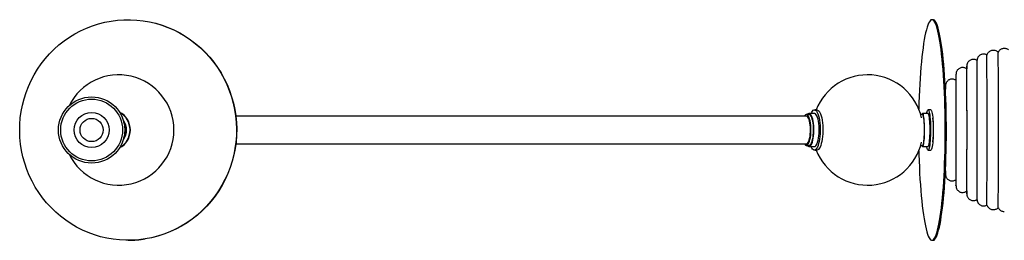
# Paper-space layout '_Superior' of a CAD drawing. Header units: millimetres. Extents: x -917 to 858, y -100 to 100.
# Tile 1 of 2: x -917 to -26, y -100 to 100. Entities that reach past the tile are written whole.
import ezdxf

# ---------------------------------------------------------------- set-up
doc = ezdxf.new("R2010")
doc.units = ezdxf.units.MM

psp = doc.layouts.new('_Superior')

# ---------------------------------------------------------------- linework, layer by layer
at = {"color": 7, "linetype": 'Continuous', "lineweight": 25}
for p, q in [((-818.9, 100), (-819.1, 100)), ((-90.29, 100), (-91.28, 100)), ((-195.35, 18.17), (-197.74, 18.17)), ((-92.39, 18.17), (-94.87, 18.17)), ((-202.52, 13.97), (-204.92, 13.97)), ((-197.74, 15), (-202.52, 15)), ((-99.83, 13.97), (-101.5, 13.97)), ((-94.87, 15), (-99.83, 15)), ((-204.92, -13.97), (-202.52, -13.97)), ((-202.52, -15), (-197.74, -15)), ((-101.5, -13.97), (-99.83, -13.97)), ((-99.83, -15), (-94.87, -15)), ((-197.74, -18.17), (-195.35, -18.17)), ((-94.87, -18.17), (-92.39, -18.17)), ((-78.99, -40.1), (-79, -40.14)), ((-69.48, -50.6), (-69.48, -50.66)), ((-59.73, -57.92), (-59.74, -58)), ((-819.1, -100), (-818.9, -100)), ((-91.28, -100), (-90.29, -100))]:
    psp.add_line(p, q, dxfattribs=at)
at = {"color": 7, "linetype": 'Continuous', "lineweight": 25, "flags": 128}
for points in [[(-803.69, -98.76), (-809.45, -99.52), (-815.26, -99.92), (-821.07, -99.98), (-826.88, -99.68), (-832.66, -99.04), (-838.4, -98.05), (-844.06, -96.71), (-849.64, -95.03), (-855.11, -93.02), (-860.46, -90.68), (-865.66, -88.03), (-870.69, -85.06), (-875.55, -81.8), (-880.21, -78.25), (-884.65, -74.42), (-888.86, -70.33), (-892.82, -66), (-896.53, -61.43), (-899.97, -56.65), (-903.12, -51.67), (-905.97, -46.5), (-908.53, -41.18), (-910.76, -35.71), (-912.68, -30.11), (-914.26, -24.41), (-915.52, -18.62), (-916.43, -12.77), (-917, -6.87), (-917.23, -0.95), (-917.11, 4.98), (-916.65, 10.89), (-915.84, 16.76), (-914.7, 22.57), (-913.22, 28.3), (-911.41, 33.93), (-909.28, 39.44), (-906.82, 44.82), (-904.06, 50.03), (-901.01, 55.08), (-897.66, 59.92), (-894.04, 64.56), (-890.15, 68.97), (-886.02, 73.14), (-881.65, 77.05), (-877.06, 80.69), (-872.27, 84.05), (-867.29, 87.11), (-862.14, 89.87), (-856.84, 92.31), (-851.41, 94.42), (-845.86, 96.21), (-840.22, 97.66), (-834.5, 98.76), (-828.74, 99.52), (-822.93, 99.92), (-817.12, 99.98), (-811.31, 99.68), (-805.53, 99.04), (-799.79, 98.05), (-794.13, 96.71), (-788.55, 95.03), (-783.08, 93.02), (-777.73, 90.68), (-772.53, 88.03), (-767.5, 85.06), (-762.64, 81.8), (-757.99, 78.25), (-753.54, 74.42), (-749.33, 70.33), (-745.37, 66), (-741.66, 61.43), (-738.22, 56.65), (-735.07, 51.67), (-732.22, 46.5), (-729.66, 41.18), (-727.43, 35.71), (-725.51, 30.11), (-723.93, 24.41), (-722.67, 18.62), (-721.76, 12.77), (-721.19, 6.87), (-720.96, 0.95), (-721.08, -4.98), (-721.54, -10.89), (-722.35, -16.76), (-723.49, -22.57), (-724.97, -28.3), (-726.78, -33.93), (-728.91, -39.44), (-731.37, -44.82), (-734.13, -50.03), (-737.18, -55.08), (-740.53, -59.92), (-744.15, -64.56), (-748.04, -68.97), (-752.17, -73.14), (-756.54, -77.05), (-761.13, -80.69), (-765.92, -84.05), (-770.9, -87.11), (-776.05, -89.87), (-781.35, -92.31), (-786.79, -94.42), (-792.33, -96.21), (-797.97, -97.66), (-803.69, -98.76)], [(-818.9, 100), (-816.92, 99.98), (-811.12, 99.68), (-805.33, 99.04), (-799.6, 98.05), (-793.93, 96.71), (-788.36, 95.03), (-782.88, 93.02), (-777.54, 90.68), (-772.34, 88.03), (-767.3, 85.06), (-762.45, 81.8), (-757.79, 78.25), (-753.35, 74.42), (-749.14, 70.33), (-745.17, 66), (-741.47, 61.43), (-738.03, 56.65), (-734.88, 51.67), (-732.02, 46.5), (-729.47, 41.18), (-727.24, 35.71), (-725.32, 30.11), (-723.73, 24.41), (-722.48, 18.62), (-721.57, 12.77), (-721, 6.87), (-720.77, 0.95), (-720.89, -4.98), (-721.35, -10.89), (-722.15, -16.76), (-723.3, -22.57), (-724.78, -28.3), (-726.59, -33.93), (-728.72, -39.44), (-731.17, -44.82), (-733.93, -50.03), (-736.99, -55.08), (-740.34, -59.92), (-743.96, -64.56), (-747.84, -68.97), (-751.98, -73.14), (-756.35, -77.05), (-760.94, -80.69), (-765.73, -84.05), (-770.71, -87.11), (-775.86, -89.87), (-781.16, -92.31), (-786.59, -94.42), (-792.14, -96.21), (-797.78, -97.66), (-803.49, -98.76)], [(-79.25, 10.58), (-79.35, 16.46), (-79.49, 22.27), (-79.67, 28.01), (-79.89, 33.65), (-80.15, 39.16), (-80.45, 44.55), (-80.79, 49.77), (-81.16, 54.82), (-81.57, 59.68), (-82.02, 64.33), (-82.5, 68.75), (-83, 72.93), (-83.54, 76.86), (-84.1, 80.51), (-84.69, 83.89), (-85.31, 86.96), (-85.94, 89.73), (-86.59, 92.19), (-87.26, 94.32), (-87.94, 96.13), (-88.64, 97.59), (-89.34, 98.71), (-90.05, 99.49), (-90.77, 99.91), (-91.49, 99.99), (-92.2, 99.71), (-92.92, 99.08), (-93.62, 98.11), (-94.32, 96.79), (-95.01, 95.13), (-95.68, 93.13), (-96.34, 90.81), (-96.99, 88.17), (-97.61, 85.22), (-98.21, 81.97), (-98.78, 78.43), (-99.33, 74.62), (-99.85, 70.55), (-100.34, 66.22), (-100.8, 61.67), (-101.23, 56.9), (-101.62, 51.93), (-101.97, 46.77), (-102.29, 41.45), (-102.56, 35.99), (-102.8, 30.4), (-103, 24.7), (-103.16, 18.92), (-103.16, 18.75)], [(-78.26, 10.58), (-78.35, 16.46), (-78.49, 22.27), (-78.67, 28.01), (-78.9, 33.65), (-79.16, 39.16), (-79.46, 44.55), (-79.79, 49.77), (-80.17, 54.82), (-80.58, 59.68), (-81.03, 64.33), (-81.5, 68.75), (-82.01, 72.93), (-82.55, 76.86), (-83.11, 80.51), (-83.7, 83.89), (-84.31, 86.96), (-84.95, 89.73), (-85.6, 92.19), (-86.27, 94.32), (-86.95, 96.13), (-87.65, 97.59), (-88.35, 98.71), (-89.06, 99.49), (-89.78, 99.91), (-90.29, 100)], [(-59.76, 57.69), (-59.75, 57.83), (-59.74, 58), (-59.73, 57.96)], [(-69.5, 50.43), (-69.49, 50.61), (-69.48, 50.61), (-69.48, 50.61)], [(-79.01, 39.92), (-79, 40.1), (-78.99, 40.1), (-78.99, 40.1)], [(-200.74, 15), (-200.16, 16.19), (-199.48, 17.18), (-198.76, 17.84), (-198.03, 18.15), (-197.28, 18.11), (-196.55, 17.71), (-195.84, 16.97), (-195.17, 15.9), (-194.55, 14.52), (-193.99, 12.86), (-193.5, 10.95), (-193.1, 8.83), (-192.79, 6.53), (-192.57, 4.1), (-192.45, 1.6), (-192.44, -0.93), (-192.53, -3.45), (-192.72, -5.9), (-193.01, -8.24), (-193.39, -10.41), (-193.86, -12.38), (-194.4, -14.11), (-195, -15.57), (-195.66, -16.72), (-196.36, -17.55), (-197.09, -18.04), (-197.83, -18.17), (-198.57, -17.95), (-199.29, -17.38), (-199.98, -16.48), (-200.63, -15.25), (-200.74, -15)], [(-195.35, 18.17), (-194.89, 18.11), (-194.16, 17.71), (-193.45, 16.97), (-192.78, 15.9), (-192.16, 14.52), (-191.6, 12.86), (-191.11, 10.95), (-190.71, 8.83), (-190.4, 6.53), (-190.18, 4.1), (-190.06, 1.6), (-190.05, -0.93), (-190.14, -3.45), (-190.33, -5.9), (-190.62, -8.24), (-191, -10.41), (-191.46, -12.38), (-192.01, -14.11), (-192.61, -15.57), (-193.27, -16.72), (-193.97, -17.55), (-194.7, -18.04), (-195.35, -18.17)], [(-96.19, 15), (-96.03, 15.77), (-95.74, 16.87), (-95.43, 17.65), (-95.11, 18.08), (-94.78, 18.16), (-94.46, 17.89)], [(-94.46, 17.89), (-94.14, 17.27), (-93.84, 16.31), (-93.56, 15.03), (-93.3, 13.46), (-93.08, 11.63), (-92.89, 9.58), (-92.73, 7.34), (-92.62, 4.95), (-92.56, 2.47), (-92.54, -0.06), (-92.56, -2.59), (-92.63, -5.07), (-92.74, -7.45), (-92.89, -9.68), (-93.09, -11.73), (-93.31, -13.55), (-93.57, -15.1), (-93.85, -16.36), (-94.16, -17.3), (-94.47, -17.91), (-94.8, -18.16), (-95.12, -18.07), (-95.44, -17.62), (-95.75, -16.83), (-96.04, -15.71), (-96.19, -15)], [(-92.39, 18.17), (-92.3, 18.16), (-91.98, 17.89)], [(-91.98, 17.89), (-91.66, 17.27), (-91.36, 16.31), (-91.08, 15.03), (-90.82, 13.46), (-90.6, 11.63), (-90.41, 9.58), (-90.26, 7.34), (-90.14, 4.95), (-90.08, 2.47), (-90.06, -0.06), (-90.08, -2.59), (-90.15, -5.07), (-90.26, -7.45), (-90.42, -9.68), (-90.61, -11.73), (-90.83, -13.55), (-91.09, -15.1), (-91.37, -16.36), (-91.68, -17.3), (-91.99, -17.91), (-92.32, -18.16), (-92.39, -18.17)], [(-202.13, -10.21), (-201.69, -8.55), (-201.33, -6.66), (-201.06, -4.61), (-200.89, -2.43), (-200.83, -0.19), (-200.88, 2.05), (-201.02, 4.24), (-201.27, 6.32), (-201.62, 8.24), (-202.05, 9.94), (-202.55, 11.39), (-203.11, 12.54), (-203.73, 13.36), (-204.37, 13.84), (-205.02, 13.97), (-205.68, 13.73), (-206.31, 13.13), (-206.74, 12.5)], [(-202.42, -9.13), (-202.01, -7.56), (-201.67, -5.77), (-201.44, -3.81), (-201.3, -1.75), (-201.26, 0.37), (-201.33, 2.48), (-201.51, 4.51), (-201.78, 6.42), (-202.14, 8.14), (-202.58, 9.62), (-203.09, 10.83), (-203.65, 11.73), (-204.25, 12.29), (-204.87, 12.5), (-204.92, 12.5)], [(-199.53, -10.96), (-199.08, -9.27), (-198.7, -7.36), (-198.42, -5.28), (-198.23, -3.07), (-198.15, -0.8), (-198.16, 1.5), (-198.28, 3.76), (-198.5, 5.93), (-198.81, 7.97), (-199.21, 9.81), (-199.69, 11.43), (-200.23, 12.78), (-200.83, 13.83), (-201.46, 14.55), (-202.12, 14.94), (-202.79, 14.97), (-203.46, 14.65), (-204.1, 13.99), (-204.12, 13.97)], [(-199.74, -10.21), (-199.29, -8.55), (-198.94, -6.66), (-198.67, -4.61), (-198.5, -2.43), (-198.44, -0.19), (-198.49, 2.05), (-198.63, 4.24), (-198.88, 6.32), (-199.23, 8.24), (-199.66, 9.94), (-200.16, 11.39), (-200.72, 12.54), (-201.33, 13.36), (-201.98, 13.84), (-202.52, 13.97)], [(-194.75, -10.96), (-194.3, -9.27), (-193.92, -7.36), (-193.64, -5.28), (-193.45, -3.07), (-193.37, -0.8), (-193.38, 1.5), (-193.5, 3.76), (-193.72, 5.93), (-194.03, 7.97), (-194.43, 9.81), (-194.9, 11.43), (-195.45, 12.78), (-196.04, 13.83), (-196.68, 14.55), (-197.34, 14.94), (-197.74, 15)], [(-103.16, -18.75), (-103.07, -22.27), (-102.89, -28.01), (-102.67, -33.65), (-102.41, -39.16), (-102.11, -44.55), (-101.77, -49.77), (-101.4, -54.82), (-100.98, -59.68), (-100.54, -64.33), (-100.06, -68.75), (-99.55, -72.93), (-99.02, -76.86), (-98.45, -80.51), (-97.86, -83.89), (-97.25, -86.96), (-96.62, -89.73), (-95.96, -92.19), (-95.3, -94.32), (-94.61, -96.13), (-93.92, -97.59), (-93.21, -98.71), (-92.5, -99.49), (-91.79, -99.91), (-91.07, -99.99), (-90.36, -99.71), (-89.64, -99.08), (-88.94, -98.11), (-88.24, -96.79), (-87.55, -95.13), (-86.87, -93.13), (-86.21, -90.81), (-85.57, -88.17), (-84.95, -85.22), (-84.35, -81.97), (-83.78, -78.43), (-83.23, -74.62), (-82.71, -70.55), (-82.22, -66.22), (-81.76, -61.67), (-81.33, -56.9), (-80.94, -51.93), (-80.59, -46.77), (-80.27, -41.45), (-79.99, -35.99), (-79.76, -30.4), (-79.56, -24.7), (-79.4, -18.92), (-79.29, -13.07), (-79.21, -7.17), (-79.18, -1.25), (-79.2, 4.68), (-79.25, 10.58)], [(-100.17, -14.76), (-99.88, -15), (-99.58, -14.88), (-99.29, -14.41), (-99.02, -13.6), (-98.76, -12.48), (-98.53, -11.06), (-98.33, -9.38), (-98.16, -7.49), (-98.03, -5.42), (-97.95, -3.22), (-97.91, -0.94), (-97.91, 1.35), (-97.96, 3.62), (-98.05, 5.8), (-98.19, 7.84), (-98.36, 9.7), (-98.57, 11.33), (-98.8, 12.7), (-99.06, 13.77), (-99.34, 14.52), (-99.63, 14.92), (-99.93, 14.98), (-100.22, 14.69), (-100.5, 14.05), (-100.53, 13.97)], [(-99.83, -13.97), (-99.57, -13.83), (-99.29, -13.32), (-99.02, -12.48), (-98.77, -11.31), (-98.56, -9.85), (-98.37, -8.13), (-98.22, -6.2), (-98.11, -4.11), (-98.05, -1.92), (-98.03, 0.33), (-98.06, 2.56), (-98.14, 4.73), (-98.26, 6.78), (-98.42, 8.65), (-98.62, 10.3), (-98.84, 11.68), (-99.1, 12.76), (-99.37, 13.51), (-99.65, 13.91), (-99.83, 13.97)], [(-94.87, -15), (-94.62, -14.88), (-94.33, -14.41), (-94.06, -13.6), (-93.8, -12.48), (-93.57, -11.06), (-93.37, -9.38), (-93.2, -7.49), (-93.07, -5.42), (-92.99, -3.22), (-92.95, -0.94), (-92.95, 1.35), (-93, 3.62), (-93.09, 5.8), (-93.23, 7.84), (-93.4, 9.7), (-93.61, 11.33), (-93.84, 12.7), (-94.11, 13.77), (-94.38, 14.52), (-94.67, 14.92), (-94.87, 15)], [(-90.29, -100), (-90.08, -99.99), (-89.36, -99.71), (-88.65, -99.08), (-87.94, -98.11), (-87.24, -96.79), (-86.56, -95.13), (-85.88, -93.13), (-85.22, -90.81), (-84.58, -88.17), (-83.96, -85.22), (-83.36, -81.97), (-82.78, -78.43), (-82.23, -74.62), (-81.71, -70.55), (-81.22, -66.22), (-80.76, -61.67), (-80.34, -56.9), (-79.95, -51.93), (-79.59, -46.77), (-79.28, -41.45), (-79, -35.99), (-78.76, -30.4), (-78.56, -24.7), (-78.41, -18.92), (-78.29, -13.07), (-78.22, -7.17), (-78.19, -1.25), (-78.2, 4.68), (-78.26, 10.58)], [(-206.74, -12.5), (-206.42, -12.99), (-205.79, -13.65), (-205.14, -13.95), (-204.48, -13.89), (-203.83, -13.47), (-203.22, -12.7), (-202.64, -11.61), (-202.13, -10.21)], [(-204.92, -12.5), (-204.65, -12.47), (-204.04, -12.14), (-203.45, -11.46), (-202.91, -10.44), (-202.42, -9.13)], [(-204.12, -13.97), (-203.91, -14.23), (-203.26, -14.79), (-202.59, -15), (-201.92, -14.86), (-201.26, -14.37), (-200.64, -13.54), (-200.06, -12.4), (-199.53, -10.96)], [(-202.52, -13.97), (-202.09, -13.89), (-201.44, -13.47), (-200.83, -12.7), (-200.25, -11.61), (-199.74, -10.21)], [(-197.74, -15), (-197.14, -14.86), (-196.48, -14.37), (-195.86, -13.54), (-195.27, -12.4), (-194.75, -10.96)], [(-100.53, -13.97), (-100.45, -14.19), (-100.17, -14.76)], [(-79, -40.14), (-79.01, -39.96), (-79.01, -39.87)], [(-69.48, -50.66), (-69.5, -50.48), (-69.5, -50.39)], [(-59.74, -58), (-59.75, -57.83), (-59.76, -57.71)]]:
    psp.add_lwpolyline(points, dxfattribs=at)
at = {"color": 7, "linetype": 'Continuous', "lineweight": 25}
for radius in [30, 28, 15.82, 10.5]:
    psp.add_circle((-852.11, 0), radius, dxfattribs=at)
for centre, radius, start, end in [((-7766.72, 0.03), 7716.51, 359.531769, 0.467838), ((-8512.45, 0.02), 8471.16, 359.539625, 0.460043), ((-8738.2, 0), 8707.22, 359.536212, 0.463763), ((77, 54.39), 136.8, 178.62152, 179.59643), ((-6887.8, 0.03), 6828.28, 359.536414, 0.463074), ((-7729.44, -0.18), 7669.93, 359.568719, 0.434367), ((-827.58, 0), 50, 206.15121, 153.84879), ((-149.51, 0), 50, 12.58839, 158.68648), ((265.71, 44.07), 335.27, 178.9131, 179.82329), ((-6709.2, -0.01), 6639.92, 359.563457, 0.436799), ((-5671.08, 0.02), 5601.77, 359.53915, 0.46042), ((88.72, 36.35), 167.77, 178.77976, 179.78949), ((-379.12, 34.07), 300.19, 0.07104, 1.14981), ((-835.22, 0), 18.25, 297.17893, 62.82107), ((-835.59, 0), 18.26, 299.13835, 60.86165), ((-835.6, 0), 15.12, 323.02289, 36.97711), ((-144.96, 1.78), 55.19, 359.52835, 9.36975), ((-836.34, 0), 15.14, 332.14822, 27.85178), ((-157.79, -0.61), 68.05, 351.41837, 1.6264), ((-149.51, 0), 50, 201.31352, 347.41161), ((-328.6, -34.6), 249.67, 358.73695, 0.03533), ((134.54, -35.81), 213.59, 180.30916, 181.08899), ((285.53, -43.87), 355.09, 180.19454, 181.05208), ((78.42, -54.33), 138.22, 180.36247, 181.40227), ((-818.9, -3.65), 96.35, 270.00072, 279.20359)]:
    psp.add_arc(centre, radius, start, end, dxfattribs=at)
for points, knots in [([(-31.21, 70.39), (-31.34, 70.53), (-31.77, 70.96), (-32.67, 71.52), (-33.88, 72.01), (-35.24, 72.24), (-36.62, 72.16), (-37.91, 71.81), (-39.01, 71.25), (-39.9, 70.57), (-40.61, 69.8), (-41.13, 69.02), (-41.45, 68.39), (-41.56, 68.04), (-41.6, 67.95)], [0, 0, 0, 0, 0.045033, 0.143896, 0.246898, 0.351849, 0.46591, 0.569552, 0.664753, 0.75285, 0.834237, 0.908736, 0.975485, 1, 1, 1, 1]), ([(-21.91, 72.52), (-22.23, 72.75), (-22.89, 73.23), (-24.07, 73.69), (-25.4, 73.92), (-26.76, 73.85), (-28.02, 73.49), (-29.09, 72.94), (-29.96, 72.26), (-30.64, 71.51), (-31.08, 70.87), (-31.25, 70.48), (-31.3, 70.37)], [0, 0, 0, 0, 0.103836, 0.220146, 0.338805, 0.467901, 0.584848, 0.692023, 0.791007, 0.882259, 0.965551, 1, 1, 1, 1]), ([(-50.45, 63.01), (-50.77, 63.2), (-51.45, 63.61), (-52.65, 63.95), (-53.97, 64.05), (-55.27, 63.85), (-56.43, 63.41), (-57.39, 62.8), (-58.16, 62.1), (-58.75, 61.34), (-59.17, 60.6), (-59.44, 59.92), (-59.59, 59.35), (-59.67, 58.94), (-59.71, 58.66), (-59.73, 58.44), (-59.74, 58.24), (-59.75, 58.07), (-59.75, 57.93), (-59.75, 57.86)], [0, 0, 0, 0, 0.064275, 0.138938, 0.214609, 0.293102, 0.364411, 0.429949, 0.490384, 0.54582, 0.595931, 0.639705, 0.675388, 0.705092, 0.732347, 0.76922, 0.824096, 0.913717, 1, 1, 1, 1]), ([(-41.56, 68.01), (-41.84, 68.16), (-42.51, 68.52), (-43.69, 68.78), (-45, 68.82), (-46.26, 68.56), (-47.39, 68.08), (-48.31, 67.44), (-49.04, 66.72), (-49.59, 65.97), (-49.97, 65.23), (-50.21, 64.58), (-50.35, 64.04), (-50.41, 63.67), (-50.45, 63.4), (-50.46, 63.27), (-50.46, 63.23), (-50.46, 63.23)], [0, 0, 0, 0, 0.0739477, 0.1725965, 0.2722584, 0.3733124, 0.4653582, 0.5500922, 0.6281952, 0.6996798, 0.7639454, 0.8193138, 0.8640743, 0.9034138, 0.9424792, 0.9997113, 1, 1, 1, 1]), ([(-59.69, 55.14), (-59.89, 55.31), (-60.41, 55.76), (-61.41, 56.24), (-62.65, 56.58), (-63.97, 56.63), (-65.23, 56.4), (-66.36, 55.93), (-67.29, 55.3), (-68.03, 54.59), (-68.58, 53.84), (-68.97, 53.1), (-69.22, 52.44), (-69.36, 51.89), (-69.42, 51.51), (-69.46, 51.25), (-69.47, 51.04), (-69.49, 50.85), (-69.49, 50.73), (-69.49, 50.64), (-69.49, 50.62)], [0, 0, 0, 0, 0.047154, 0.121706, 0.198525, 0.276233, 0.35562, 0.4278, 0.494163, 0.5553, 0.611257, 0.661648, 0.705351, 0.740498, 0.769664, 0.795957, 0.832632, 0.888906, 0.982962, 1, 1, 1, 1]), ([(-69.44, 45), (-69.78, 45.22), (-70.47, 45.68), (-71.69, 46.07), (-73.01, 46.22), (-74.32, 46.07), (-75.51, 45.66), (-76.51, 45.08), (-77.31, 44.38), (-77.93, 43.63), (-78.37, 42.88), (-78.67, 42.17), (-78.84, 41.57), (-78.93, 41.12), (-78.96, 40.83), (-78.98, 40.61), (-79, 40.43), (-79, 40.29), (-79.01, 40.18), (-79.01, 40.14)], [0, 0, 0, 0, 0.075521, 0.155954, 0.237695, 0.324017, 0.402276, 0.474081, 0.540294, 0.601109, 0.656291, 0.705084, 0.745663, 0.776973, 0.802149, 0.829226, 0.873551, 0.942278, 1, 1, 1, 1]), ([(-204.84, 12.5), (-211.26, 12.5), (-225.83, 12.5), (-248.15, 12.5), (-271.84, 12.5), (-295.12, 12.5), (-317.98, 12.5), (-341.64, 12.5), (-365.98, 12.5), (-390.88, 12.5), (-415.1, 12.5), (-438.61, 12.5), (-461.41, 12.5), (-483.49, 12.5), (-504.83, 12.5), (-525.44, 12.5), (-545.32, 12.5), (-564.47, 12.5), (-582.89, 12.5), (-601.3, 12.5), (-619.61, 12.5), (-637.71, 12.5), (-654.95, 12.5), (-671.34, 12.5), (-686.91, 12.5), (-702.49, 12.5), (-714.07, 12.5), (-720.37, 12.5), (-721.59, 12.5)], [0, 0, 0, 0, 0.026678, 0.060514, 0.094351, 0.128201, 0.162041, 0.195881, 0.235372, 0.274854, 0.31434, 0.353831, 0.393319, 0.43281, 0.472303, 0.511796, 0.551289, 0.590785, 0.630284, 0.669779, 0.714018, 0.758262, 0.802498, 0.846741, 0.890991, 0.93523, 0.987377, 1, 1, 1, 1]), ([(-721.65, -12.5), (-719.08, -12.5), (-711.28, -12.5), (-698.27, -12.5), (-682.89, -12.5), (-668.02, -12.5), (-652.43, -12.5), (-636.07, -12.5), (-619.25, -12.5), (-602, -12.5), (-584.35, -12.5), (-565.99, -12.5), (-546.9, -12.5), (-527.07, -12.5), (-506.52, -12.5), (-485.23, -12.5), (-463.21, -12.5), (-440.47, -12.5), (-417.01, -12.5), (-392.85, -12.5), (-368, -12.5), (-342.49, -12.5), (-316.34, -12.5), (-289.58, -12.5), (-262.27, -12.5), (-234.4, -12.5), (-215.13, -12.5), (-205.09, -12.5), (-204.62, -12.5)], [0, 0, 0, 0, 0.02612, 0.079191, 0.120888, 0.162573, 0.204268, 0.245962, 0.287647, 0.327125, 0.366605, 0.406078, 0.445552, 0.485026, 0.524498, 0.563967, 0.603436, 0.642907, 0.682371, 0.721836, 0.761305, 0.800762, 0.840228, 0.879689, 0.919144, 0.958612, 0.998063, 1, 1, 1, 1]), ([(-79.01, -40.06), (-79.01, -40.14), (-79, -40.3), (-78.99, -40.49), (-78.97, -40.76), (-78.92, -41.15), (-78.81, -41.7), (-78.58, -42.43), (-78.15, -43.31), (-77.49, -44.21), (-76.61, -45.01), (-75.57, -45.64), (-74.34, -46.08), (-73.45, -46.14), (-73, -46.17)], [0, 0, 0, 0, 0.130295, 0.229421, 0.282186, 0.323061, 0.36938, 0.427443, 0.507906, 0.603061, 0.691923, 0.789759, 0.891454, 1, 1, 1, 1]), ([(-73, -46.17), (-72.54, -46.14), (-71.67, -46.09), (-70.49, -45.65), (-69.77, -45.28), (-69.48, -45.03), (-69.48, -45.03)], [0, 0, 0, 0, 0.360809, 0.692911, 0.997545, 1, 1, 1, 1]), ([(-69.49, -50.58), (-69.49, -50.66), (-69.49, -50.8), (-69.48, -51.01), (-69.45, -51.27), (-69.41, -51.64), (-69.3, -52.17), (-69.08, -52.86), (-68.68, -53.69), (-68.08, -54.54), (-67.26, -55.34), (-66.25, -55.99), (-65.06, -56.44), (-64.13, -56.59), (-63.62, -56.59), (-63.54, -56.6)], [0, 0, 0, 0, 0.141124, 0.242447, 0.298666, 0.341499, 0.385968, 0.444069, 0.515065, 0.601533, 0.687085, 0.781703, 0.880552, 0.981353, 1, 1, 1, 1]), ([(-63.54, -56.6), (-63.09, -56.57), (-62.23, -56.51), (-61.06, -56.08), (-60.23, -55.64), (-59.85, -55.29), (-59.75, -55.2)], [0, 0, 0, 0, 0.324766, 0.625594, 0.901313, 1, 1, 1, 1]), ([(-59.75, -57.9), (-59.75, -57.97), (-59.75, -58.12), (-59.74, -58.3), (-59.72, -58.57), (-59.68, -58.89), (-59.59, -59.37), (-59.42, -59.99), (-59.1, -60.76), (-58.59, -61.58), (-57.87, -62.4), (-56.94, -63.13), (-55.82, -63.68), (-54.72, -63.96), (-54.01, -63.99), (-53.74, -64)], [0, 0, 0, 0, 0.1124681, 0.2446857, 0.3078473, 0.3552401, 0.3946691, 0.4466101, 0.5064947, 0.5821643, 0.6616, 0.7494768, 0.8427642, 0.9387113, 1, 1, 1, 1]), ([(-53.74, -64), (-53.29, -63.97), (-52.43, -63.91), (-51.32, -63.54), (-50.72, -63.17), (-50.48, -63.02)], [0, 0, 0, 0, 0.3880812, 0.7495442, 1, 1, 1, 1]), ([(-50.46, -63.18), (-50.46, -63.18), (-50.46, -63.23), (-50.45, -63.37), (-50.41, -63.69), (-50.32, -64.16), (-50.15, -64.78), (-49.83, -65.54), (-49.34, -66.35), (-48.63, -67.17), (-47.71, -67.89), (-46.59, -68.45), (-45.48, -68.75), (-44.76, -68.78), (-44.47, -68.79)], [0, 0, 0, 0, 0.000932, 0.086922, 0.151467, 0.20492, 0.272439, 0.352058, 0.449059, 0.551969, 0.667158, 0.789505, 0.915433, 1, 1, 1, 1]), ([(-44.47, -68.79), (-44.03, -68.76), (-43.17, -68.7), (-42.19, -68.39), (-41.7, -68.09), (-41.58, -68.02)], [0, 0, 0, 0, 0.442219, 0.85498, 1, 1, 1, 1]), ([(-41.58, -68), (-41.55, -68.07), (-41.44, -68.41), (-41.11, -69.07), (-40.53, -69.92), (-39.71, -70.74), (-38.7, -71.44), (-37.5, -71.95), (-36.44, -72.17), (-35.8, -72.19), (-35.61, -72.2)], [0, 0, 0, 0, 0.030474, 0.145433, 0.281565, 0.427885, 0.588063, 0.755592, 0.92595, 1, 1, 1, 1]), ([(-35.61, -72.2), (-35.15, -72.17), (-34.26, -72.11), (-33.03, -71.69), (-32.03, -71.14), (-31.5, -70.67), (-31.27, -70.47)], [0, 0, 0, 0, 0.287076, 0.55746, 0.806411, 1, 1, 1, 1]), ([(-31.26, -70.45), (-31.2, -70.58), (-30.99, -71.02), (-30.47, -71.73), (-29.66, -72.54), (-28.64, -73.21), (-27.44, -73.69), (-26.45, -73.87), (-25.89, -73.88), (-25.76, -73.88)], [0, 0, 0, 0, 0.066244, 0.21842, 0.383431, 0.563677, 0.751975, 0.943767, 1, 1, 1, 1])]:
    psp.add_open_spline(points, degree=3, knots=knots, dxfattribs=at)

doc.saveas('drawing.dxf')
